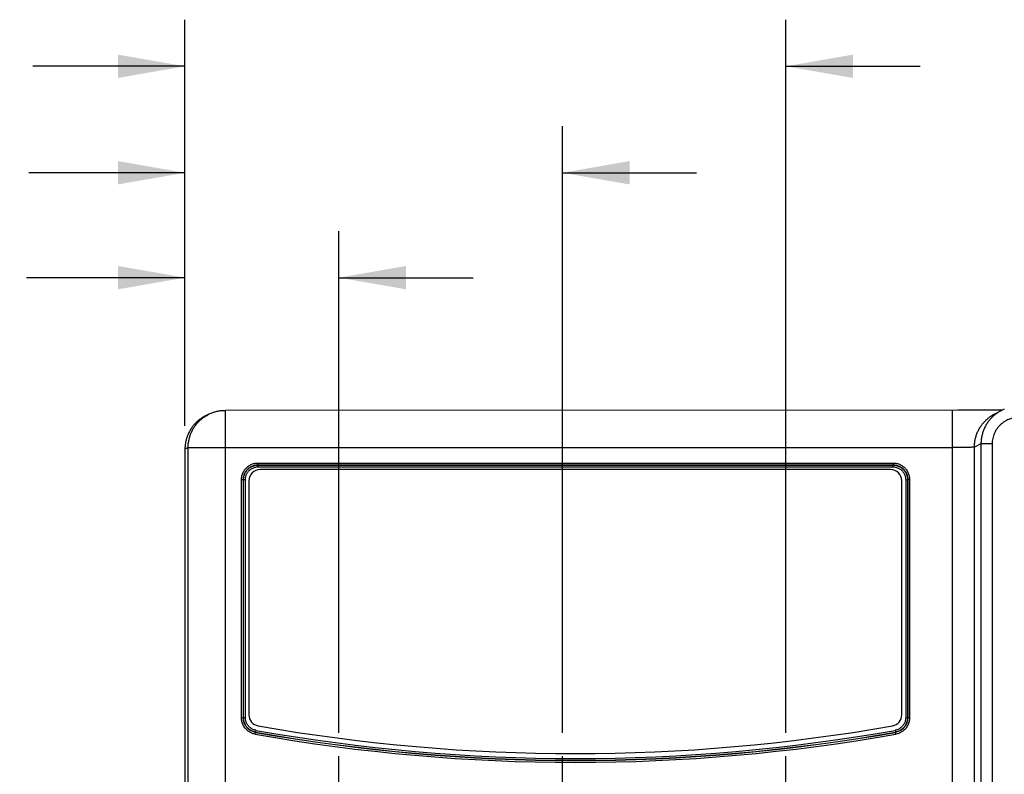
# Model space of a CAD drawing. Header units: inches. Extents: x 0 to 34, y 0 to 22.
# Tile 63 of 83: x 18.4 to 21, y 16.5 to 18.5. Entities that reach past the tile are written whole.
import ezdxf

# ---------------------------------------------------------------- set-up
doc = ezdxf.new("R2010")
doc.units = ezdxf.units.IN
doc.header["$LTSCALE"] = 1.87
doc.header["$MEASUREMENT"] = 0
doc.linetypes.add('CENTER', pattern=[0.6, 0.375, -0.075, 0.075, -0.075])
doc.layers.get('0').update_dxf_attribs({"linetype": 'CONTINUOUS'})
doc.layers.add('DEFAULT_1', color=7, linetype='CENTER')
doc.layers.add('DIMENSIONS', color=7, linetype='CONTINUOUS')
doc.styles.get("Standard").update_dxf_attribs({"font": 'txt', "width": 0.8})
doc.dimstyles.new('DIMSTYLE_1', dxfattribs={"dimtxt": 0.125, "dimasz": 0.18, "dimexe": 0.18, "dimexo": 0.0625, "dimgap": 0.09, "dimtad": 0, "dimtih": 1, "dimtoh": 1, "dimdec": 3, "dimzin": 4, "dimdsep": 46, "dimtxsty": 'STANDARD', "dimblk": '_FILLED', "dimblk1": '_FILLED', "dimblk2": '_FILLED', "dimcen": 0.09, "dimadec": 0, "dimazin": 0, "dimtp": 0.01, "dimtm": 0.01, "dimtfac": 1, "dimtdec": 3, "dimtofl": 0, "dimtmove": 0, "dimatfit": 3, "dimldrblk": '_FILLED', "dimfxl": 1, "dimtolj": 1, "dimtzin": 4, "dimarcsym": 0})

# ---------------------------------------------------------------- blocks, each defined once
blk = doc.blocks.new('_FILLED')
at = {"color": 0, "linetype": 'BYBLOCK'}
blk.add_solid([(0, 0), (-1, 0.174), (-1, -0.174)], dxfattribs=at)
blk = doc.blocks.new('*D19')
at = {"layer": 'DIMENSIONS', "color": 2, "linetype": 'CONTINUOUS'}
for p, q in [((15.2034, 16.4361), (15.2034, 16.8387)), ((15.2034, 16.8387), (15.3209, 16.8387)), ((19.0574, 16.4361), (15.0784, 16.4361)), ((18.8732, 14.043), (15.0784, 14.043)), ((15.2034, 14.043), (15.2034, 13.683))]:
    blk.add_line(p, q, dxfattribs=at)
at = {"layer": 'DIMENSIONS', "color": 2, "linetype": 'CONTINUOUS', "xscale": 0.18, "yscale": 0.18, "zscale": 0.18}
for p, rotation in [((15.2034, 16.4361), 270), ((15.2034, 14.043), 90)]:
    blk.add_blockref('_FILLED', p, dxfattribs=dict(at, rotation=rotation))
at = {"layer": 'DIMENSIONS', "color": 2, "linetype": 'CONTINUOUS', "width": 0.8}
for s, p in [('2.393', (15.3834, 16.7762)), ('[', (16.0084, 16.7762)), ('60.78', (16.1084, 16.7762)), (']', (16.6084, 16.7762))]:
    blk.add_text(s, height=0.125, dxfattribs=at).set_placement(p)
blk = doc.blocks.new('*D20')
at = {"layer": 'DIMENSIONS', "color": 2, "linetype": 'CONTINUOUS'}
for p, q in [((18.8315, 17.4471), (18.8315, 17.9698)), ((19.2449, 16.6236), (19.2449, 17.9698)), ((18.8315, 17.8448), (18.4064, 17.8448)), ((19.2449, 17.8448), (19.6049, 17.8448))]:
    blk.add_line(p, q, dxfattribs=at)
at = {"layer": 'DIMENSIONS', "color": 2, "linetype": 'CONTINUOUS', "xscale": 0.18, "yscale": 0.18, "zscale": 0.18}
blk.add_blockref('_FILLED', (18.8315, 17.8448), dxfattribs=at)
at = {"layer": 'DIMENSIONS', "color": 2, "linetype": 'CONTINUOUS', "xscale": 0.18, "yscale": 0.18, "zscale": 0.18, "rotation": 180}
blk.add_blockref('_FILLED', (19.2449, 17.8448), dxfattribs=at)
at = {"layer": 'DIMENSIONS', "color": 2, "linetype": 'CONTINUOUS', "width": 0.8}
for s, p in [('.413', (17.2189, 17.7823)), ('[', (17.7439, 17.7823)), ('10.5', (17.8439, 17.7823)), (']', (18.2439, 17.7823))]:
    blk.add_text(s, height=0.125, dxfattribs=at).set_placement(p)
blk = doc.blocks.new('*D21')
at = {"layer": 'DIMENSIONS', "color": 2, "linetype": 'CONTINUOUS'}
for p, q in [((18.8315, 17.4471), (18.8315, 18.2513)), ((19.8449, 16.6236), (19.8449, 18.2513)), ((18.8315, 18.1263), (18.4125, 18.1263)), ((19.8449, 18.1263), (20.2049, 18.1263))]:
    blk.add_line(p, q, dxfattribs=at)
at = {"layer": 'DIMENSIONS', "color": 2, "linetype": 'CONTINUOUS', "xscale": 0.18, "yscale": 0.18, "zscale": 0.18}
blk.add_blockref('_FILLED', (18.8315, 18.1263), dxfattribs=at)
at = {"layer": 'DIMENSIONS', "color": 2, "linetype": 'CONTINUOUS', "xscale": 0.18, "yscale": 0.18, "zscale": 0.18, "rotation": 180}
blk.add_blockref('_FILLED', (19.8449, 18.1263), dxfattribs=at)
at = {"layer": 'DIMENSIONS', "color": 2, "linetype": 'CONTINUOUS', "width": 0.8}
for s, p in [('1.013', (17.025, 18.0638)), ('[', (17.65, 18.0638)), ('25.74', (17.75, 18.0638)), (']', (18.25, 18.0638))]:
    blk.add_text(s, height=0.125, dxfattribs=at).set_placement(p)
blk = doc.blocks.new('*D22')
at = {"layer": 'DIMENSIONS', "color": 2, "linetype": 'CONTINUOUS'}
for p, q in [((18.8315, 17.4471), (18.8315, 18.537)), ((20.4449, 16.6236), (20.4449, 18.537)), ((18.8315, 18.412), (18.4234, 18.412)), ((20.4449, 18.412), (20.8049, 18.412))]:
    blk.add_line(p, q, dxfattribs=at)
at = {"layer": 'DIMENSIONS', "color": 2, "linetype": 'CONTINUOUS', "xscale": 0.18, "yscale": 0.18, "zscale": 0.18}
blk.add_blockref('_FILLED', (18.8315, 18.412), dxfattribs=at)
at = {"layer": 'DIMENSIONS', "color": 2, "linetype": 'CONTINUOUS', "xscale": 0.18, "yscale": 0.18, "zscale": 0.18, "rotation": 180}
blk.add_blockref('_FILLED', (20.4449, 18.412), dxfattribs=at)
at = {"layer": 'DIMENSIONS', "color": 2, "linetype": 'CONTINUOUS', "width": 0.8}
for s, p in [('1.613', (17.0359, 18.3495)), ('[', (17.6609, 18.3495)), ('40.98', (17.7609, 18.3495)), (']', (18.2609, 18.3495))]:
    blk.add_text(s, height=0.125, dxfattribs=at).set_placement(p)

msp = doc.modelspace()

# ---------------------------------------------------------------- linework, layer by layer
at = {"color": 7, "linetype": 'CONTINUOUS'}
for p, q in [((18.8954, 17.4783), (18.8868, 17.474)), ((20.9064, 17.4889), (18.9401, 17.4888)), ((18.9401, 16.3908), (18.9401, 17.4888)), ((20.8918, 14.0408), (20.8918, 17.4888)), ((20.9372, 17.4889), (20.9064, 17.4889)), ((20.9634, 17.489), (20.9372, 17.4889)), ((20.9902, 17.4891), (20.9634, 17.489)), ((21.0109, 17.4893), (20.9902, 17.4891)), ((21.0237, 17.4885), (21.0061, 17.4797)), ((21.026, 17.4895), (21.0109, 17.4893)), ((21.0311, 17.4918), (21.0237, 17.4885)), ((20.9684, 17.399), (20.9508, 17.3902)), ((20.9684, 17.399), (20.9684, 14.1306)), ((20.9984, 17.399), (20.9684, 17.399)), ((20.9984, 17.399), (20.9984, 14.1306)), ((18.8401, 17.3888), (18.8315, 17.3845)), ((18.8315, 17.3846), (18.8315, 14.145)), ((18.8401, 16.4908), (18.8401, 17.3888)), ((18.8401, 17.3888), (20.8918, 17.3888)), ((20.9508, 14.1394), (20.9508, 17.3902)), ((19.0276, 17.3474), (19.0276, 17.3425)), ((19.0276, 17.3474), (20.7324, 17.3474)), ((19.0276, 17.3425), (19.0281, 17.342)), ((19.0276, 17.3425), (20.7324, 17.3425)), ((19.0281, 17.342), (20.7318, 17.342)), ((19.0282, 17.3371), (19.0282, 17.342)), ((20.7324, 17.3425), (20.7318, 17.342)), ((20.7318, 17.3371), (20.7318, 17.342)), ((20.7324, 17.3474), (20.7324, 17.3425)), ((19.0282, 17.3371), (20.7318, 17.3371)), ((20.7259, 17.3298), (19.0333, 17.3298)), ((18.9834, 16.6636), (18.9834, 17.3032)), ((18.9834, 17.3032), (18.9883, 17.3032)), ((18.9883, 16.6636), (18.9883, 17.3032)), ((18.9883, 17.3032), (18.9888, 17.3026)), ((18.9888, 16.6641), (18.9888, 17.3026)), ((18.9937, 17.3026), (18.9888, 17.3026)), ((18.9937, 16.6641), (18.9937, 17.3026)), ((19.0033, 17.2998), (19.0033, 16.6718)), ((20.7559, 16.6718), (20.7559, 17.2998)), ((20.7663, 17.3026), (20.7663, 16.6641)), ((20.7663, 17.3026), (20.7712, 17.3026)), ((20.7717, 17.3032), (20.7712, 17.3026)), ((20.7712, 17.3026), (20.7712, 16.6641)), ((20.7717, 17.3032), (20.7717, 16.6636)), ((20.7766, 17.3032), (20.7717, 17.3032)), ((20.7766, 17.3032), (20.7766, 16.6636)), ((18.9834, 16.6636), (18.9883, 16.6636)), ((18.9937, 16.6641), (18.9888, 16.6641)), ((20.7663, 16.6641), (20.7712, 16.6641)), ((20.7766, 16.6636), (20.7717, 16.6636)), ((19.0221, 16.6302), (19.0213, 16.6253)), ((20.7378, 16.6302), (20.7387, 16.6253)), ((19.0199, 16.62), (19.0208, 16.6249)), ((20.7401, 16.62), (20.7392, 16.6249))]:
    msp.add_line(p, q, dxfattribs=at)
for centre, radius, start, end in [((19.0333, 17.2998), 0.03, 90, 180), ((20.7259, 17.2998), 0.03, 0, 90), ((19.0333, 16.6718), 0.03, 180, 260.0063), ((20.7259, 16.6718), 0.03, 279.9937, 360), ((19.88, 21.4712), 4.9165, 259.9514, 280.0486), ((19.8796, 21.4743), 4.9065, 260.0063, 279.9937), ((19.88, 21.4712), 4.9269, 259.9462, 280.0538), ((19.88, 21.4712), 4.922, 259.9462, 280.0538), ((19.88, 21.4712), 4.9214, 259.9514, 280.0487)]:
    msp.add_arc(centre, radius, start, end, dxfattribs=at)
for points, knots in [([(18.8868, 17.474), (18.886, 17.4736), (18.8823, 17.4717), (18.8759, 17.4679), (18.868, 17.462), (18.8607, 17.4554), (18.8541, 17.4481), (18.8482, 17.4402), (18.8432, 17.4318), (18.839, 17.4229), (18.8356, 17.4136), (18.8333, 17.4041), (18.8318, 17.3944), (18.8315, 17.3878), (18.8315, 17.3846)], [0, 0, 0, 0, 0.024271, 0.112948, 0.201697, 0.290462, 0.379217, 0.467963, 0.556703, 0.645452, 0.734212, 0.822932, 0.91155, 1, 1, 1, 1]), ([(18.8401, 17.3888), (18.8401, 17.3921), (18.8404, 17.3986), (18.8419, 17.4083), (18.8442, 17.4179), (18.8475, 17.4271), (18.8517, 17.436), (18.8568, 17.4445), (18.8626, 17.4524), (18.8692, 17.4596), (18.8765, 17.4663), (18.8826, 17.4708), (18.8862, 17.4731), (18.887, 17.4736)], [0, 0, 0, 0, 0.096724, 0.193556, 0.290606, 0.387781, 0.484895, 0.582001, 0.679119, 0.776255, 0.873381, 0.970505, 1, 1, 1, 1]), ([(18.887, 17.4736), (18.8889, 17.4748), (18.8917, 17.4764), (18.8945, 17.4779), (18.8954, 17.4783)], [0, 0, 0, 0, 0.713453, 1, 1, 1, 1]), ([(18.8954, 17.4783), (18.8981, 17.4797), (18.9038, 17.4822), (18.9127, 17.4852), (18.9219, 17.4873), (18.9311, 17.4886), (18.9372, 17.4888), (18.9401, 17.4888)], [0, 0, 0, 0, 0.198133, 0.400729, 0.605736, 0.810558, 1, 1, 1, 1]), ([(20.9508, 17.3902), (20.9508, 17.3935), (20.9511, 17.4), (20.9526, 17.4098), (20.955, 17.4193), (20.9583, 17.4285), (20.9625, 17.4374), (20.9675, 17.4459), (20.9734, 17.4538), (20.98, 17.461), (20.9873, 17.4676), (20.9952, 17.4735), (21.0016, 17.4773), (21.0053, 17.4793), (21.0061, 17.4797)], [0, 0, 0, 0, 0.08868, 0.177359, 0.266037, 0.354712, 0.443387, 0.532059, 0.620731, 0.709401, 0.798071, 0.88674, 0.975409, 1, 1, 1, 1]), ([(21.0237, 17.4885), (21.0229, 17.4881), (21.0192, 17.4861), (21.0128, 17.4823), (21.0049, 17.4764), (20.9976, 17.4698), (20.991, 17.4626), (20.9852, 17.4547), (20.9801, 17.4463), (20.9759, 17.4374), (20.9726, 17.4281), (20.9702, 17.4186), (20.9688, 17.4088), (20.9684, 17.4023), (20.9684, 17.399)], [0, 0, 0, 0, 0.024857, 0.113561, 0.202232, 0.290858, 0.379442, 0.468007, 0.556598, 0.64524, 0.733914, 0.822605, 0.91131, 1, 1, 1, 1]), ([(21.0685, 17.469), (21.066, 17.469), (21.0612, 17.4688), (21.0539, 17.4676), (21.0468, 17.4657), (21.04, 17.4631), (21.0334, 17.4598), (21.0272, 17.4558), (21.0215, 17.4511), (21.0163, 17.4459), (21.0117, 17.4402), (21.0077, 17.4341), (21.0044, 17.4275), (21.0017, 17.4207), (20.9998, 17.4136), (20.9987, 17.4063), (20.9984, 17.4015), (20.9984, 17.399)], [0, 0, 0, 0, 0.066207, 0.132853, 0.199684, 0.266468, 0.33319, 0.399947, 0.466714, 0.533467, 0.600229, 0.66698, 0.733695, 0.800454, 0.867236, 0.933831, 1, 1, 1, 1]), ([(20.9508, 17.3902), (20.9507, 17.3901), (20.9501, 17.3901), (20.9489, 17.3898), (20.947, 17.3898), (20.9444, 17.3896), (20.9412, 17.3895), (20.9374, 17.3893), (20.933, 17.3892), (20.9281, 17.3891), (20.9227, 17.3891), (20.917, 17.389), (20.911, 17.3889), (20.9047, 17.3889), (20.8983, 17.3889), (20.894, 17.3888), (20.8918, 17.3888)], [0, 0, 0, 0, 0.008485, 0.028914, 0.061221, 0.105041, 0.159848, 0.224972, 0.299616, 0.382863, 0.473689, 0.570978, 0.673539, 0.780108, 0.889373, 1, 1, 1, 1]), ([(18.9834, 17.3032), (18.9834, 17.3048), (18.9835, 17.3081), (18.9844, 17.313), (18.9857, 17.3178), (18.9877, 17.3224), (18.9901, 17.3268), (18.9929, 17.3308), (18.9963, 17.3345), (19, 17.3379), (19.0041, 17.3407), (19.0084, 17.3432), (19.013, 17.3451), (19.0178, 17.3464), (19.0227, 17.3472), (19.026, 17.3474), (19.0276, 17.3474)], [0, 0, 0, 0, 0.070649, 0.141978, 0.213682, 0.285445, 0.35703, 0.428545, 0.500138, 0.571736, 0.643263, 0.714831, 0.786529, 0.858142, 0.929387, 1, 1, 1, 1]), ([(18.9883, 17.3032), (18.9883, 17.3048), (18.9885, 17.3079), (18.9893, 17.3126), (18.9908, 17.3172), (18.9927, 17.3215), (18.9952, 17.3256), (18.9981, 17.3293), (19.0015, 17.3327), (19.0052, 17.3356), (19.0093, 17.3381), (19.0136, 17.3401), (19.0182, 17.3415), (19.0229, 17.3423), (19.026, 17.3425), (19.0276, 17.3425)], [0, 0, 0, 0, 0.07701, 0.153997, 0.230953, 0.307888, 0.384803, 0.461706, 0.538606, 0.615511, 0.692426, 0.769353, 0.846275, 0.923172, 1, 1, 1, 1]), ([(18.9888, 17.3026), (18.9888, 17.3042), (18.989, 17.3074), (18.9899, 17.3121), (18.9913, 17.3166), (18.9932, 17.321), (18.9957, 17.3251), (18.9986, 17.3288), (19.002, 17.3322), (19.0058, 17.3351), (19.0098, 17.3376), (19.0142, 17.3395), (19.0187, 17.3409), (19.0234, 17.3418), (19.0266, 17.342), (19.0281, 17.342)], [0, 0, 0, 0, 0.076988, 0.153953, 0.230902, 0.307843, 0.384769, 0.461687, 0.538604, 0.615525, 0.692451, 0.769383, 0.846302, 0.923189, 1, 1, 1, 1]), ([(20.7318, 17.342), (20.7334, 17.342), (20.7366, 17.3418), (20.7413, 17.3409), (20.7458, 17.3395), (20.7502, 17.3376), (20.7543, 17.3351), (20.758, 17.3322), (20.7614, 17.3288), (20.7643, 17.325), (20.7668, 17.321), (20.7687, 17.3166), (20.7701, 17.3121), (20.771, 17.3074), (20.7712, 17.3042), (20.7712, 17.3026)], [0, 0, 0, 0, 0.076988, 0.153953, 0.230902, 0.307843, 0.384769, 0.461687, 0.538604, 0.615525, 0.692451, 0.769383, 0.846302, 0.923189, 1, 1, 1, 1]), ([(20.7324, 17.3474), (20.734, 17.3474), (20.7373, 17.3472), (20.7422, 17.3464), (20.747, 17.3451), (20.7516, 17.3431), (20.756, 17.3407), (20.76, 17.3378), (20.7637, 17.3345), (20.7671, 17.3308), (20.7699, 17.3267), (20.7724, 17.3224), (20.7743, 17.3178), (20.7756, 17.313), (20.7764, 17.3081), (20.7766, 17.3048), (20.7766, 17.3032)], [0, 0, 0, 0, 0.070649, 0.141978, 0.213682, 0.285445, 0.35703, 0.428545, 0.500138, 0.571736, 0.643263, 0.714831, 0.786529, 0.858142, 0.929387, 1, 1, 1, 1]), ([(20.7324, 17.3425), (20.734, 17.3425), (20.7371, 17.3423), (20.7418, 17.3415), (20.7464, 17.34), (20.7507, 17.3381), (20.7548, 17.3356), (20.7585, 17.3327), (20.7619, 17.3293), (20.7648, 17.3256), (20.7673, 17.3215), (20.7692, 17.3172), (20.7707, 17.3126), (20.7715, 17.3079), (20.7717, 17.3048), (20.7717, 17.3032)], [0, 0, 0, 0, 0.07701, 0.153997, 0.230953, 0.307888, 0.384803, 0.461706, 0.538606, 0.615511, 0.692426, 0.769353, 0.846275, 0.923172, 1, 1, 1, 1]), ([(18.9937, 17.3026), (18.9937, 17.304), (18.9939, 17.3068), (18.9946, 17.3109), (18.9959, 17.3149), (18.9976, 17.3187), (18.9997, 17.3222), (19.0023, 17.3255), (19.0053, 17.3285), (19.0086, 17.3311), (19.0121, 17.3332), (19.016, 17.3349), (19.0199, 17.3362), (19.024, 17.3369), (19.0268, 17.3371), (19.0282, 17.3371)], [0, 0, 0, 0, 0.076115, 0.152991, 0.230245, 0.307485, 0.384527, 0.461573, 0.538689, 0.615745, 0.692784, 0.769971, 0.847137, 0.923925, 1, 1, 1, 1]), ([(20.7318, 17.3371), (20.7332, 17.3371), (20.736, 17.3369), (20.7401, 17.3362), (20.7441, 17.3349), (20.7479, 17.3332), (20.7514, 17.3311), (20.7547, 17.3285), (20.7577, 17.3255), (20.7603, 17.3222), (20.7624, 17.3187), (20.7641, 17.3148), (20.7654, 17.3109), (20.7661, 17.3068), (20.7663, 17.304), (20.7663, 17.3026)], [0, 0, 0, 0, 0.076115, 0.152991, 0.230245, 0.307485, 0.384527, 0.461573, 0.538689, 0.615745, 0.692784, 0.769971, 0.847137, 0.923925, 1, 1, 1, 1]), ([(19.0199, 16.62), (19.0182, 16.6203), (19.0149, 16.6211), (19.0101, 16.6229), (19.0055, 16.6252), (19.0011, 16.628), (18.9972, 16.6314), (18.9936, 16.6351), (18.9905, 16.6393), (18.988, 16.6438), (18.9859, 16.6485), (18.9844, 16.6535), (18.9836, 16.6585), (18.9834, 16.6619), (18.9834, 16.6636)], [0, 0, 0, 0, 0.082379, 0.165591, 0.249278, 0.333069, 0.416672, 0.50014, 0.583613, 0.667199, 0.750929, 0.834528, 0.917657, 1, 1, 1, 1]), ([(18.9883, 16.6636), (18.9883, 16.6637), (18.9885, 16.6638), (18.9886, 16.6639), (18.9888, 16.664), (18.9888, 16.6641)], [0, 0, 0, 0, 0.338299, 0.671626, 1, 1, 1, 1]), ([(19.0208, 16.6249), (19.0193, 16.6251), (19.0163, 16.6259), (19.012, 16.6274), (19.0079, 16.6295), (19.0041, 16.632), (19.0005, 16.635), (18.9974, 16.6383), (18.9947, 16.642), (18.9924, 16.6459), (18.9906, 16.6501), (18.9893, 16.6545), (18.9885, 16.659), (18.9883, 16.6621), (18.9883, 16.6636)], [0, 0, 0, 0, 0.083398, 0.166781, 0.250136, 0.333477, 0.416804, 0.500122, 0.583441, 0.666767, 0.750106, 0.833437, 0.916752, 1, 1, 1, 1]), ([(19.0213, 16.6253), (19.0198, 16.6256), (19.0168, 16.6263), (19.0125, 16.6279), (19.0084, 16.6299), (19.0046, 16.6324), (19.0011, 16.6354), (18.9979, 16.6387), (18.9952, 16.6424), (18.9929, 16.6464), (18.9911, 16.6506), (18.9898, 16.655), (18.989, 16.6595), (18.9888, 16.6625), (18.9888, 16.6641)], [0, 0, 0, 0, 0.083384, 0.166749, 0.2501, 0.333446, 0.416784, 0.500113, 0.583444, 0.666781, 0.750125, 0.833455, 0.916764, 1, 1, 1, 1]), ([(19.0221, 16.6302), (19.0207, 16.6304), (19.0179, 16.6311), (19.0138, 16.6326), (19.01, 16.6347), (19.0064, 16.6373), (19.0032, 16.6402), (19.0003, 16.6436), (18.998, 16.6473), (18.9961, 16.6513), (18.9947, 16.6554), (18.9939, 16.6597), (18.9937, 16.6626), (18.9937, 16.6641)], [0, 0, 0, 0, 0.089914, 0.180781, 0.272134, 0.363492, 0.454616, 0.545656, 0.636776, 0.728086, 0.819353, 0.910129, 1, 1, 1, 1]), ([(20.7663, 16.6641), (20.7663, 16.6626), (20.7661, 16.6597), (20.7653, 16.6554), (20.7639, 16.6513), (20.762, 16.6473), (20.7596, 16.6436), (20.7568, 16.6402), (20.7536, 16.6373), (20.75, 16.6347), (20.7462, 16.6326), (20.7421, 16.6311), (20.7393, 16.6304), (20.7378, 16.6302)], [0, 0, 0, 0, 0.089914, 0.180781, 0.272134, 0.363492, 0.454616, 0.545656, 0.636776, 0.728086, 0.819353, 0.910129, 1, 1, 1, 1]), ([(20.7712, 16.6641), (20.7712, 16.6625), (20.771, 16.6595), (20.7702, 16.655), (20.7689, 16.6506), (20.7671, 16.6464), (20.7648, 16.6424), (20.7621, 16.6387), (20.7589, 16.6354), (20.7554, 16.6324), (20.7516, 16.6299), (20.7475, 16.6279), (20.7432, 16.6263), (20.7402, 16.6256), (20.7387, 16.6253)], [0, 0, 0, 0, 0.083384, 0.166749, 0.2501, 0.333446, 0.416784, 0.500114, 0.583445, 0.666781, 0.750125, 0.833456, 0.916764, 1, 1, 1, 1]), ([(20.7717, 16.6636), (20.7717, 16.6621), (20.7715, 16.659), (20.7707, 16.6545), (20.7694, 16.6501), (20.7676, 16.6459), (20.7653, 16.642), (20.7626, 16.6383), (20.7594, 16.6349), (20.7559, 16.632), (20.7521, 16.6295), (20.748, 16.6274), (20.7437, 16.6259), (20.7407, 16.6251), (20.7392, 16.6249)], [0, 0, 0, 0, 0.083398, 0.166781, 0.250136, 0.333477, 0.416805, 0.500123, 0.583442, 0.666769, 0.750107, 0.833439, 0.916753, 1, 1, 1, 1]), ([(20.7766, 16.6636), (20.7766, 16.6619), (20.7764, 16.6585), (20.7755, 16.6534), (20.7741, 16.6485), (20.772, 16.6437), (20.7694, 16.6393), (20.7664, 16.6351), (20.7628, 16.6314), (20.7589, 16.628), (20.7545, 16.6252), (20.7499, 16.6229), (20.7451, 16.6211), (20.7418, 16.6203), (20.7401, 16.62)], [0, 0, 0, 0, 0.082379, 0.165591, 0.249279, 0.33307, 0.416673, 0.500141, 0.583613, 0.667199, 0.750929, 0.834529, 0.917657, 1, 1, 1, 1]), ([(20.7717, 16.6636), (20.7717, 16.6637), (20.7715, 16.6638), (20.7714, 16.6639), (20.7712, 16.664), (20.7712, 16.6641)], [0, 0, 0, 0, 0.334881, 0.667438, 1, 1, 1, 1]), ([(19.0208, 16.6249), (19.0208, 16.6249), (19.0209, 16.625), (19.0211, 16.6252), (19.0212, 16.6253), (19.0213, 16.6253)], [0, 0, 0, 0, 0.334843, 0.667415, 1, 1, 1, 1]), ([(20.7392, 16.6249), (20.7392, 16.6249), (20.7391, 16.625), (20.7389, 16.6252), (20.7388, 16.6253), (20.7387, 16.6253)], [0, 0, 0, 0, 0.338307, 0.671634, 1, 1, 1, 1])]:
    msp.add_open_spline(points, degree=3, knots=knots, dxfattribs=at)
at = {"layer": 'DEFAULT_1', "color": 7, "linetype": 'CENTER'}
for p, q in [((19.2449, 16.4361), (19.2449, 16.5611)), ((19.8449, 16.4361), (19.8449, 16.5611)), ((20.4449, 16.4361), (20.4449, 16.5611))]:
    msp.add_line(p, q, dxfattribs=at)

# ---------------------------------------------------------------- dimensions: what is measured, and where the dimension line sits
at = {"layer": 'DIMENSIONS', "color": 2, "linetype": 'CONTINUOUS'}
for base, p2, picture, middle in [((20.4449, 18.412), (20.4449, 16.6236), '*D22', (17.6984, 18.412)), ((19.8449, 18.1263), (19.8449, 16.6236), '*D21', (17.6875, 18.1263)), ((19.2449, 17.8448), (19.2449, 16.6236), '*D20', (17.7814, 17.8448))]:
    dim = msp.add_linear_dim(base=base, p1=(18.8315, 17.4471), p2=p2, dimstyle='DIMSTYLE_1', dxfattribs=at)
    dim.commit()
    dim.dimension.update_dxf_attribs({"geometry": picture, "text_midpoint": middle, "dimtype": 160})
dim = msp.add_linear_dim(base=(15.2034, 16.4361), p1=(18.8732, 14.043), p2=(19.0574, 16.4361), angle=90, dimstyle='DIMSTYLE_1', dxfattribs=at)
dim.commit()
dim.dimension.update_dxf_attribs({"geometry": '*D19', "text_midpoint": (16.0459, 16.8387), "dimtype": 160})

doc.saveas('drawing.dxf')
